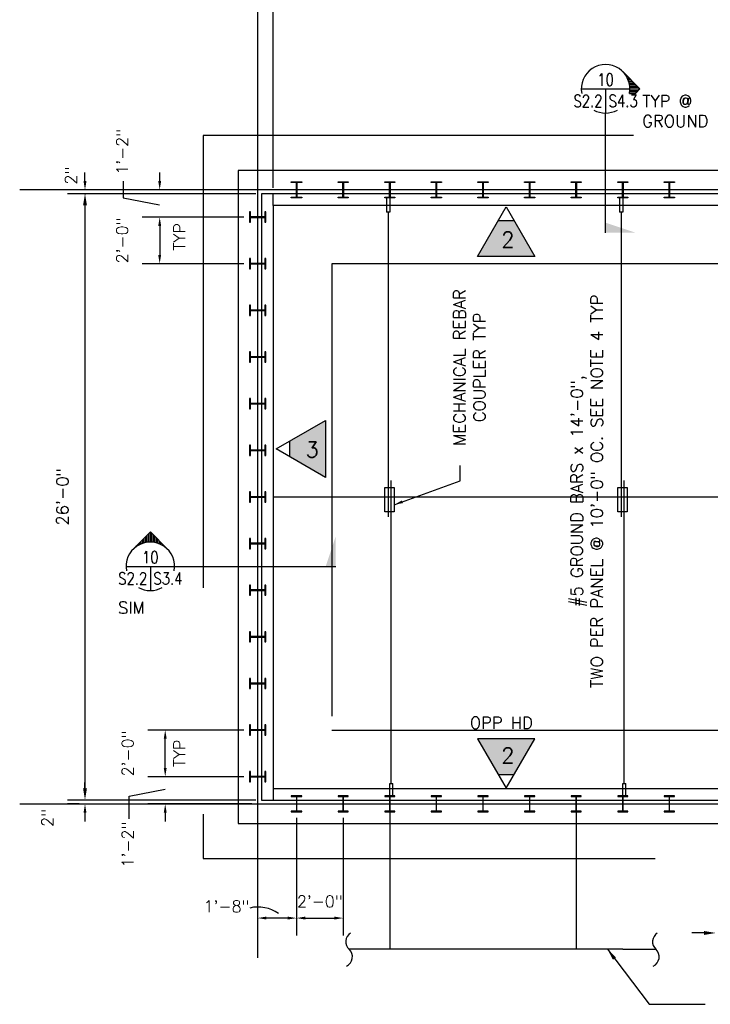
# Model space of a CAD drawing. Header units: feet. Extents: x 806 to 2253, y 337 to 8639.
# Tile 5 of 10: x 873 to 1229, y 7708 to 8214. Entities that reach past the tile are written whole.
import ezdxf
from ezdxf.enums import TextEntityAlignment as Align

# ---------------------------------------------------------------- set-up
doc = ezdxf.new("R2010")
doc.units = ezdxf.units.FT
doc.header["$LTSCALE"] = 48
doc.header["$MEASUREMENT"] = 0
doc.linetypes.add('CENTER', pattern=[2, 1.25, -0.25, 0.25, -0.25])
doc.linetypes.add('DASHED', pattern=[7.275, 4.85, -2.425])
doc.layers.get('0').update_dxf_attribs({"linetype": 'CONTINUOUS'})
doc.layers.get('DEFPOINTS').update_dxf_attribs({"linetype": 'CONTINUOUS'})
for name, color, linetype in [('S-ANNO-DIMS', 4, 'CONTINUOUS'), ('S-ANNO-IDEN', 2, 'CONTINUOUS'), ('S-ANNO-TEXT-LW15', 2, 'CONTINUOUS'), ('S-FLOR-COL', 1, 'CONTINUOUS'), ('S-FLOR-LW20', 1, 'CONTINUOUS'), ('S-FNDN', 4, 'DASHED'), ('S-GRID', 8, 'CENTER'), ('S-SLAB-EDGE', 2, 'CONTINUOUS')]:
    doc.layers.add(name, color=color, linetype=linetype)
doc.styles.add('ROMANS', font='Romans')
doc.styles.get("Standard").update_dxf_attribs({"font": 'Romans'})
doc.styles.add('TIGHT', font='SIMPLEX', dxfattribs={"width": 0.85})
doc.dimstyles.new('1TO48', dxfattribs={"dimscale": 48, "dimtxt": 0.125, "dimasz": 0.09375, "dimexe": 0.1875, "dimexo": 0.0625, "dimgap": 0.09375, "dimtad": 1, "dimdec": 4, "dimzin": 3, "dimdsep": 46, "dimlunit": 4, "dimtxsty": 'Standard', "dimcen": 0.09375, "dimclrt": 256, "dimadec": 0, "dimazin": 0, "dimtfac": 1, "dimtdec": 4, "dimtofl": 0, "dimtmove": 2, "dimatfit": 3, "dimfxl": 0, "dimfrac": 2, "dimtolj": 1, "dimtzin": 0, "dimarcsym": 0})

# ---------------------------------------------------------------- blocks, each defined once
blk = doc.blocks.new('*D8')
at = {"layer": 'DEFPOINTS', "color": 0, "linetype": 'Continuous'}
for p in [(995.67, 7806.56), (1015.67, 7806.56), (995.67, 7751.95)]:
    blk.add_point(p, dxfattribs=at)
at = {"layer": 'S-ANNO-DIMS', "color": 0, "linetype": 'Continuous', "lineweight": -2}
for p, q in [((995.67, 7803.56), (995.67, 7742.95)), ((1015.67, 7803.56), (1015.67, 7742.95)), ((1011.17, 7751.95), (1000.17, 7751.95))]:
    blk.add_line(p, q, dxfattribs=at)
at = {"layer": 'S-ANNO-DIMS', "color": 0, "linetype": 'Continuous'}
for points in [[(1000.17, 7752.7), (1000.17, 7751.2), (995.67, 7751.95)], [(1011.17, 7752.7), (1011.17, 7751.2), (1015.67, 7751.95)]]:
    blk.add_solid(points, dxfattribs=at)
at = {"layer": 'S-ANNO-DIMS', "linetype": 'Continuous', "insert": (979.68, 7757.93), "char_height": 6, "attachment_point": 5}
blk.add_mtext('\\A1;1\'-8"', dxfattribs=at)
blk = doc.blocks.new('*D9')
at = {"layer": 'DEFPOINTS', "color": 0, "linetype": 'Continuous'}
for p in [(1003.67, 8589.09), (995.67, 8578.07), (1003.67, 8124.7)]:
    blk.add_point(p, dxfattribs=at)
at = {"layer": 'S-ANNO-DIMS', "color": 0, "linetype": 'Continuous', "lineweight": -2}
for p, q in [((995.67, 8581.07), (995.67, 8598.09)), ((1003.67, 8127.7), (1003.67, 8598.09)), ((991.17, 8589.09), (986.67, 8589.09)), ((1008.17, 8589.09), (1012.67, 8589.09))]:
    blk.add_line(p, q, dxfattribs=at)
at = {"layer": 'S-ANNO-DIMS', "color": 0, "linetype": 'Continuous'}
for points in [[(991.17, 8589.84), (991.17, 8588.34), (995.67, 8589.09)], [(1008.17, 8589.84), (1008.17, 8588.34), (1003.67, 8589.09)]]:
    blk.add_solid(points, dxfattribs=at)
at = {"layer": 'S-ANNO-DIMS', "linetype": 'Continuous', "insert": (984.01, 8595.68), "char_height": 6, "attachment_point": 5}
blk.add_mtext('\\A1;8"', dxfattribs=at)
blk = doc.blocks.new('*D10')
at = {"layer": 'DEFPOINTS', "color": 0, "linetype": 'Continuous'}
for p in [(1243.67, 8589.09), (1003.67, 8124.7), (1243.67, 8124.7)]:
    blk.add_point(p, dxfattribs=at)
at = {"layer": 'S-ANNO-DIMS', "color": 0, "linetype": 'Continuous', "lineweight": -2}
for p, q in [((1243.67, 8127.7), (1243.67, 8598.09)), ((1008.17, 8589.09), (1239.17, 8589.09))]:
    blk.add_line(p, q, dxfattribs=at)
at = {"layer": 'S-ANNO-DIMS', "color": 0, "linetype": 'Continuous'}
for points in [[(1008.17, 8589.84), (1008.17, 8588.34), (1003.67, 8589.09)], [(1239.17, 8589.84), (1239.17, 8588.34), (1243.67, 8589.09)]]:
    blk.add_solid(points, dxfattribs=at)
at = {"layer": 'S-ANNO-DIMS', "linetype": 'Continuous', "insert": (1123.67, 8597.16), "char_height": 6, "attachment_point": 5}
blk.add_mtext('\\A1;20\'-0"', dxfattribs=at)
blk = doc.blocks.new('*D25')
at = {"layer": 'DEFPOINTS', "color": 0, "linetype": 'Continuous'}
for p in [(1015.67, 7806.56), (1039.73, 7806.56), (1039.73, 7751.95)]:
    blk.add_point(p, dxfattribs=at)
at = {"layer": 'S-ANNO-DIMS', "color": 0, "linetype": 'Continuous', "lineweight": -2}
for p, q in [((1015.67, 7803.56), (1015.67, 7742.95)), ((1039.73, 7803.56), (1039.73, 7742.95)), ((1020.17, 7751.95), (1035.23, 7751.95))]:
    blk.add_line(p, q, dxfattribs=at)
at = {"layer": 'S-ANNO-DIMS', "color": 0, "linetype": 'Continuous'}
for points in [[(1020.17, 7752.7), (1020.17, 7751.2), (1015.67, 7751.95)], [(1035.23, 7752.7), (1035.23, 7751.2), (1039.73, 7751.95)]]:
    blk.add_solid(points, dxfattribs=at)
at = {"layer": 'S-ANNO-DIMS', "linetype": 'Continuous', "insert": (1027.7, 7760.51), "char_height": 6, "attachment_point": 5}
blk.add_mtext('\\A1;2\'-0"', dxfattribs=at)
blk = doc.blocks.new('*D26')
at = {"layer": 'DEFPOINTS', "color": 0, "linetype": 'Continuous'}
for p in [(906.76, 7812.7), (906.76, 7810.7), (906.76, 7810.7)]:
    blk.add_point(p, dxfattribs=at)
at = {"layer": 'S-ANNO-DIMS', "color": 0, "linetype": 'Continuous', "lineweight": -2}
for p, q in [((906.76, 7817.2), (906.76, 7821.7)), ((903.76, 7812.7), (897.76, 7812.7)), ((903.76, 7810.7), (897.76, 7810.7)), ((906.76, 7806.2), (906.76, 7801.7))]:
    blk.add_line(p, q, dxfattribs=at)
at = {"layer": 'S-ANNO-DIMS', "color": 0, "linetype": 'Continuous'}
for points in [[(906.01, 7817.2), (907.51, 7817.2), (906.76, 7812.7)], [(906.01, 7806.2), (907.51, 7806.2), (906.76, 7810.7)]]:
    blk.add_solid(points, dxfattribs=at)
at = {"layer": 'S-ANNO-DIMS', "linetype": 'Continuous', "insert": (887.44, 7803.5), "char_height": 6, "attachment_point": 5, "rotation": 90}
blk.add_mtext('\\A1;2"', dxfattribs=at)
blk = doc.blocks.new('*D27')
at = {"layer": 'DEFPOINTS', "color": 0, "linetype": 'Continuous'}
for p in [(948.07, 7824.7), (991.53, 7824.7), (995.67, 7810.7)]:
    blk.add_point(p, dxfattribs=at)
at = {"layer": 'S-ANNO-DIMS', "color": 0, "linetype": 'Continuous', "lineweight": -2}
for p, q in [((948.07, 7829.2), (948.07, 7833.7)), ((988.53, 7824.7), (939.07, 7824.7)), ((992.67, 7810.7), (939.07, 7810.7)), ((948.07, 7806.2), (948.07, 7801.7))]:
    blk.add_line(p, q, dxfattribs=at)
at = {"layer": 'S-ANNO-DIMS', "color": 0, "linetype": 'Continuous'}
for points in [[(947.32, 7829.2), (948.82, 7829.2), (948.07, 7824.7)], [(947.32, 7806.2), (948.82, 7806.2), (948.07, 7810.7)]]:
    blk.add_solid(points, dxfattribs=at)
at = {"layer": 'S-ANNO-DIMS', "linetype": 'Continuous', "insert": (928.75, 7789.78), "char_height": 6, "attachment_point": 5, "rotation": 90}
blk.add_mtext('\\A1;1\'-2"', dxfattribs=at)
blk = doc.blocks.new('*D28')
at = {"layer": 'DEFPOINTS', "color": 0, "linetype": 'Continuous'}
for p in [(948.07, 7848.7), (991.53, 7848.7), (991.53, 7824.7)]:
    blk.add_point(p, dxfattribs=at)
at = {"layer": 'S-ANNO-DIMS', "color": 0, "linetype": 'Continuous', "lineweight": -2}
for p, q in [((988.53, 7848.7), (939.07, 7848.7)), ((948.07, 7829.2), (948.07, 7844.2))]:
    blk.add_line(p, q, dxfattribs=at)
at = {"layer": 'S-ANNO-DIMS', "color": 0, "linetype": 'Continuous'}
for points in [[(947.32, 7844.2), (948.82, 7844.2), (948.07, 7848.7)], [(947.32, 7829.2), (948.82, 7829.2), (948.07, 7824.7)]]:
    blk.add_solid(points, dxfattribs=at)
at = {"layer": 'S-ANNO-DIMS', "linetype": 'Continuous', "insert": (928.75, 7836.7), "char_height": 6, "attachment_point": 5, "rotation": 90}
blk.add_mtext('\\A1;2\'-0"', dxfattribs=at)
blk = doc.blocks.new('*D29')
at = {"layer": 'DEFPOINTS', "color": 0, "linetype": 'Continuous'}
for p in [(906.76, 8126.7), (906.76, 8124.7), (997.67, 8124.7)]:
    blk.add_point(p, dxfattribs=at)
at = {"layer": 'S-ANNO-DIMS', "color": 0, "linetype": 'Continuous', "lineweight": -2}
for p, q in [((906.76, 8131.2), (906.76, 8135.7)), ((903.76, 8126.7), (897.76, 8126.7)), ((994.67, 8124.7), (897.76, 8124.7)), ((906.76, 8120.2), (906.76, 8115.7))]:
    blk.add_line(p, q, dxfattribs=at)
at = {"layer": 'S-ANNO-DIMS', "color": 0, "linetype": 'Continuous'}
for points in [[(906.01, 8131.2), (907.51, 8131.2), (906.76, 8126.7)], [(906.01, 8120.2), (907.51, 8120.2), (906.76, 8124.7)]]:
    blk.add_solid(points, dxfattribs=at)
at = {"layer": 'S-ANNO-DIMS', "linetype": 'Continuous', "insert": (899.48, 8134.08), "char_height": 6, "attachment_point": 5, "rotation": 90}
blk.add_mtext('\\A1;2"', dxfattribs=at)
blk = doc.blocks.new('*D30')
at = {"layer": 'DEFPOINTS', "color": 0, "linetype": 'Continuous'}
for p in [(995.67, 8126.7), (945.22, 8112.7), (991.53, 8112.7)]:
    blk.add_point(p, dxfattribs=at)
at = {"layer": 'S-ANNO-DIMS', "color": 0, "linetype": 'Continuous', "lineweight": -2}
for p, q in [((945.22, 8131.2), (945.22, 8135.7)), ((992.67, 8126.7), (936.22, 8126.7)), ((988.53, 8112.7), (936.22, 8112.7)), ((945.22, 8108.2), (945.22, 8103.7))]:
    blk.add_line(p, q, dxfattribs=at)
at = {"layer": 'S-ANNO-DIMS', "color": 0, "linetype": 'Continuous'}
for points in [[(944.47, 8131.2), (945.97, 8131.2), (945.22, 8126.7)], [(944.47, 8108.2), (945.97, 8108.2), (945.22, 8112.7)]]:
    blk.add_solid(points, dxfattribs=at)
at = {"layer": 'S-ANNO-DIMS', "linetype": 'Continuous', "insert": (925.9, 8146.29), "char_height": 6, "attachment_point": 5, "rotation": 90}
blk.add_mtext('\\A1;1\'-2"', dxfattribs=at)
blk = doc.blocks.new('*D31')
at = {"layer": 'DEFPOINTS', "color": 0, "linetype": 'Continuous'}
for p in [(991.53, 8112.7), (945.22, 8088.7), (991.53, 8088.7)]:
    blk.add_point(p, dxfattribs=at)
at = {"layer": 'S-ANNO-DIMS', "color": 0, "linetype": 'Continuous', "lineweight": -2}
for p, q in [((945.22, 8108.2), (945.22, 8093.2)), ((988.53, 8088.7), (936.22, 8088.7))]:
    blk.add_line(p, q, dxfattribs=at)
at = {"layer": 'S-ANNO-DIMS', "color": 0, "linetype": 'Continuous'}
for points in [[(944.47, 8108.2), (945.97, 8108.2), (945.22, 8112.7)], [(944.47, 8093.2), (945.97, 8093.2), (945.22, 8088.7)]]:
    blk.add_solid(points, dxfattribs=at)
at = {"layer": 'S-ANNO-DIMS', "linetype": 'Continuous', "insert": (925.9, 8100.7), "char_height": 6, "attachment_point": 5, "rotation": 90}
blk.add_mtext('\\A1;2\'-0"', dxfattribs=at)
blk = doc.blocks.new('DETTAG')
at = {"linetype": 'Continuous'}
blk.add_line((-0.25, 0), (0.25, 0), dxfattribs=at)
blk.add_line((0, 0), (0, -0.25))
for start, end in [(349.193077, 190.806923), (241.044976, 298.955024)]:
    blk.add_arc((0, 0), 0.25, start, end)
at = {"style": 'TIGHT', "width": 0.8}
blk.add_attdef('NO', text='', height=0.125, dxfattribs=at).set_placement((0, 0.03125), align=Align.CENTER)
blk.add_attdef('FROM', text='', height=0.125, dxfattribs=at).set_placement((-0.03125, -0.1875), align=Align.RIGHT)
blk.add_attdef('TO', (0.03125, -0.1875), '', height=0.125, dxfattribs=at)
blk = doc.blocks.new('ARROWUW')
for q in [(-0.177, 0.177), (0.177, 0.177)]:
    blk.add_line((0, 0.354), q)
at = {"color": 0, "linetype": 'Continuous'}
for p, q in [((-0.047, 0.246), (-0.047, 0.307)), ((-0.031, 0.248), (-0.031, 0.322)), ((-0.016, 0.25), (-0.016, 0.338)), ((0, 0.25), (0, 0.354)), ((0.016, 0.25), (0.016, 0.338)), ((0.031, 0.248), (0.031, 0.322)), ((0.047, 0.246), (0.047, 0.307)), ((-0.141, 0.207), (-0.141, 0.213)), ((-0.125, 0.217), (-0.125, 0.229)), ((-0.109, 0.225), (-0.109, 0.244)), ((-0.094, 0.232), (-0.094, 0.26)), ((-0.078, 0.237), (-0.078, 0.275)), ((-0.063, 0.242), (-0.063, 0.291)), ((0.062, 0.242), (0.062, 0.291)), ((0.078, 0.237), (0.078, 0.275)), ((0.094, 0.232), (0.094, 0.26)), ((0.109, 0.225), (0.109, 0.244)), ((0.125, 0.217), (0.125, 0.229)), ((0.141, 0.207), (0.141, 0.213)), ((-0.172, 0.182), (-0.172, 0.182)), ((-0.156, 0.195), (-0.156, 0.197)), ((0.156, 0.195), (0.156, 0.197)), ((0.172, 0.182), (0.172, 0.182))]:
    blk.add_line(p, q, dxfattribs=at)
blk = doc.blocks.new('POINT')
blk.add_solid([(0.312, 0), (0, 0.104), (0, 0)])
blk = doc.blocks.new('ARROWRW')
for q in [(0.177, 0.177), (0.307, -0.047)]:
    blk.add_line((0.354, 0), q)
at = {"color": 0, "linetype": 'Continuous'}
for p, q in [((0.182, 0.172), (0.182, 0.172)), ((0.195, 0.156), (0.197, 0.156)), ((0.207, 0.141), (0.213, 0.141)), ((0.217, 0.125), (0.229, 0.125)), ((0.225, 0.109), (0.244, 0.109)), ((0.232, 0.094), (0.26, 0.094)), ((0.237, 0.078), (0.275, 0.078)), ((0.242, 0.062), (0.291, 0.062)), ((0.246, 0.047), (0.307, 0.047)), ((0.248, 0.031), (0.322, 0.031)), ((0.25, 0.016), (0.338, 0.016)), ((0.25, 0), (0.354, 0)), ((0.248, -0.031), (0.322, -0.031)), ((0.25, -0.016), (0.338, -0.016))]:
    blk.add_line(p, q, dxfattribs=at)
at = {"linetype": 'Continuous'}
blk.add_line((0.246, -0.047), (0.307, -0.047), dxfattribs=at)

msp = doc.modelspace()

# ---------------------------------------------------------------- hatches: boundary and pattern name
at = {"layer": 'S-ANNO-IDEN'}
for points in [[(1127.72716, 8110.87226), (1119.55407, 8110.87226), (1108.93289, 8092.47583), (1138.34834, 8092.47583)], [(1012.30224, 7997.44846), (1012.30224, 7989.27537), (1030.69866, 7978.65418), (1030.69866, 8008.06964)], [(1138.34834, 7844.2326), (1108.93289, 7844.2326), (1119.55407, 7825.83617), (1127.72716, 7825.83617)]]:
    msp.add_hatch(color=256, dxfattribs=at).paths.add_polyline_path(points)

# ---------------------------------------------------------------- linework, layer by layer
at = {"layer": 'DEFPOINTS', "linetype": 'Continuous'}
for p, q in [((1183.72854, 7814.83667), (1183.72854, 7821.26223)), ((1183.72854, 7821.26223), (1185.36354, 7821.26223)), ((1183.72854, 7814.83667), (1183.72854, 7821.26223)), ((1183.72854, 7821.26223), (1185.36354, 7821.26223)), ((1185.36354, 7814.83667), (1185.36354, 7821.26223)), ((1185.36354, 7814.83667), (1185.36354, 7821.26223))]:
    msp.add_line(p, q, dxfattribs=at)
at = {"layer": 'S-ANNO-DIMS', "linetype": 'Continuous'}
for p, q in [((926.35436, 8131.18634), (926.35436, 8122.66183)), ((994.66604, 8124.70455), (897.76284, 8124.70455)), ((906.76284, 7818.69667), (906.76284, 8118.70455)), ((926.35436, 8122.66183), (945.1357, 8119.00847)), ((929.49179, 7814.6475), (948.10431, 7818.28509)), ((929.49179, 7803.08792), (929.49179, 7814.6475)), ((994.66604, 7812.69667), (897.76284, 7812.69667)), ((1225.45196, 7744.27757), (1219.30039, 7744.27757))]:
    msp.add_line(p, q, dxfattribs=at)
msp.add_arc((995.81849, 7739.5089), 18.12608, 54.2745169, 103.506802, dxfattribs=at)
msp.add_point((906.76284, 8124.70455), dxfattribs=at)
for points in [[(905.76284, 8118.70455), (907.76284, 8118.70455), (906.76284, 8124.70455)], [(905.76284, 7818.69667), (907.76284, 7818.69667), (906.76284, 7812.69667)], [(1225.45196, 7745.30283), (1225.45196, 7743.25231), (1231.60354, 7744.27757)]]:
    msp.add_solid(points, dxfattribs=at)
at = {"layer": 'S-ANNO-IDEN'}
for p, q in [((1119.55407, 8110.87226), (1127.72716, 8110.87226)), ((1012.30224, 7989.27537), (1012.30224, 7997.44846)), ((1119.55407, 7825.83617), (1127.72716, 7825.83617))]:
    msp.add_line(p, q, dxfattribs=at)
for points in [[(1174.85525, 8104.64459), (1174.85525, 8166.23129)], [(952.90714, 7932.96176), (1035.92709, 7932.96176)]]:
    msp.add_lwpolyline(points, dxfattribs=at)
for points in [[(1138.34834, 8092.47583), (1108.93289, 8092.47583), (1123.64062, 8117.95036)], [(1030.69866, 8008.06964), (1030.69866, 7978.65418), (1005.22413, 7993.36191)], [(1138.34834, 7844.2326), (1108.93289, 7844.2326), (1123.64062, 7818.75807)]]:
    msp.add_lwpolyline(points, close=True, dxfattribs=at)
at = {"layer": 'S-FLOR-COL'}
for p, q in [((1062.09354, 8122.5537), (1062.09354, 8115.25701)), ((1063.72854, 8122.5537), (1063.72854, 8115.25701)), ((1182.09354, 8122.5537), (1182.09354, 8115.25701)), ((1183.72854, 8122.5537), (1183.72854, 8115.25701)), ((1063.72854, 8115.25701), (1062.09354, 8115.25701)), ((1062.87517, 8115.25701), (1062.87517, 7958.52942)), ((1183.72854, 8115.25701), (1182.09354, 8115.25701)), ((1182.87517, 8115.25701), (1182.87517, 7958.52942)), ((1064.48603, 7821.26223), (1064.48603, 7977.223)), ((1184.48603, 7821.26223), (1184.48603, 7977.223)), ((1063.72854, 7821.26223), (1065.36354, 7821.26223)), ((1063.72854, 7814.83667), (1063.72854, 7821.26223)), ((1063.72854, 7821.26223), (1065.36354, 7821.26223)), ((1063.72854, 7814.83667), (1063.72854, 7821.26223)), ((1063.72854, 7821.26223), (1065.36354, 7821.26223)), ((1063.72854, 7814.83667), (1063.72854, 7821.26223)), ((1065.36354, 7814.83667), (1065.36354, 7821.26223)), ((1065.36354, 7814.83667), (1065.36354, 7821.26223)), ((1065.36354, 7814.83667), (1065.36354, 7821.26223)), ((1183.72854, 7814.83667), (1183.72854, 7821.26223)), ((1183.72854, 7821.26223), (1185.36354, 7821.26223)), ((1185.36354, 7814.83667), (1185.36354, 7821.26223)), ((1063.72854, 7806.55667), (1063.72854, 7735.90112)), ((1159.72854, 7806.55667), (1159.72854, 7735.90112)), ((1183.72854, 7735.90112), (1042.81788, 7735.90112)), ((1183.72854, 7735.90112), (1200.77617, 7735.90112))]:
    msp.add_line(p, q, dxfattribs=at)
at = {"layer": 'S-FLOR-COL', "linetype": 'Continuous'}
for p, q in [((1061.19676, 7961.02466), (1061.19676, 7973.6064)), ((1061.19676, 7973.6064), (1066.02535, 7973.6064)), ((1066.02535, 7973.6064), (1066.02535, 7961.02466)), ((1181.19676, 7973.6064), (1186.02535, 7973.6064)), ((1181.19676, 7961.02466), (1181.19676, 7973.6064)), ((1186.02535, 7973.6064), (1186.02535, 7961.02466)), ((1066.02535, 7961.02466), (1061.19676, 7961.02466)), ((1186.02535, 7961.02466), (1181.19676, 7961.02466))]:
    msp.add_line(p, q, dxfattribs=at)
at = {"layer": 'S-FLOR-COL'}
for points in [[(1018.36354, 8130.4337), (1016.21354, 8130.4337, 0.414213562), (1015.85354, 8130.0737), (1015.85354, 8123.3137, 0.414213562), (1016.21354, 8122.9537), (1018.36354, 8122.9537), (1018.36354, 8122.5537), (1012.96854, 8122.5537), (1012.96854, 8122.9537), (1015.24354, 8122.9537, 0.414213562), (1015.60354, 8123.3137), (1015.60354, 8130.0737, 0.414213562), (1015.24354, 8130.4337), (1012.96854, 8130.4337), (1012.96854, 8130.8337), (1018.36354, 8130.8337)], [(1042.36354, 8130.4337), (1040.21354, 8130.4337, 0.414213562), (1039.85354, 8130.0737), (1039.85354, 8123.3137, 0.414213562), (1040.21354, 8122.9537), (1042.36354, 8122.9537), (1042.36354, 8122.5537), (1037.09354, 8122.5537), (1037.09354, 8122.9537), (1039.24354, 8122.9537, 0.414213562), (1039.60354, 8123.3137), (1039.60354, 8130.0737, 0.414213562), (1039.24354, 8130.4337), (1037.09354, 8130.4337), (1037.09354, 8130.8337), (1042.36354, 8130.8337)], [(1066.36354, 8130.4337), (1064.21354, 8130.4337, 0.414213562), (1063.85354, 8130.0737), (1063.85354, 8123.3137, 0.414213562), (1064.21354, 8122.9537), (1066.36354, 8122.9537), (1066.36354, 8122.5537), (1061.09354, 8122.5537), (1061.09354, 8122.9537), (1063.24354, 8122.9537, 0.414213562), (1063.60354, 8123.3137), (1063.60354, 8130.0737, 0.414213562), (1063.24354, 8130.4337), (1061.09354, 8130.4337), (1061.09354, 8130.8337), (1066.36354, 8130.8337)], [(1090.36354, 8130.4337), (1088.21354, 8130.4337, 0.414213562), (1087.85354, 8130.0737), (1087.85354, 8123.3137, 0.414213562), (1088.21354, 8122.9537), (1090.36354, 8122.9537), (1090.36354, 8122.5537), (1085.09354, 8122.5537), (1085.09354, 8122.9537), (1087.24354, 8122.9537, 0.414213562), (1087.60354, 8123.3137), (1087.60354, 8130.0737, 0.414213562), (1087.24354, 8130.4337), (1085.09354, 8130.4337), (1085.09354, 8130.8337), (1090.36354, 8130.8337)], [(1114.36354, 8130.4337), (1112.21354, 8130.4337, 0.414213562), (1111.85354, 8130.0737), (1111.85354, 8123.3137, 0.414213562), (1112.21354, 8122.9537), (1114.36354, 8122.9537), (1114.36354, 8122.5537), (1109.09354, 8122.5537), (1109.09354, 8122.9537), (1111.24354, 8122.9537, 0.414213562), (1111.60354, 8123.3137), (1111.60354, 8130.0737, 0.414213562), (1111.24354, 8130.4337), (1109.09354, 8130.4337), (1109.09354, 8130.8337), (1114.36354, 8130.8337)], [(1138.36354, 8130.4337), (1136.21354, 8130.4337, 0.414213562), (1135.85354, 8130.0737), (1135.85354, 8123.3137, 0.414213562), (1136.21354, 8122.9537), (1138.36354, 8122.9537), (1138.36354, 8122.5537), (1133.09354, 8122.5537), (1133.09354, 8122.9537), (1135.24354, 8122.9537, 0.414213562), (1135.60354, 8123.3137), (1135.60354, 8130.0737, 0.414213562), (1135.24354, 8130.4337), (1133.09354, 8130.4337), (1133.09354, 8130.8337), (1138.36354, 8130.8337)], [(1162.36354, 8130.4337), (1160.21354, 8130.4337, 0.414213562), (1159.85354, 8130.0737), (1159.85354, 8123.3137, 0.414213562), (1160.21354, 8122.9537), (1162.36354, 8122.9537), (1162.36354, 8122.5537), (1157.09354, 8122.5537), (1157.09354, 8122.9537), (1159.24354, 8122.9537, 0.414213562), (1159.60354, 8123.3137), (1159.60354, 8130.0737, 0.414213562), (1159.24354, 8130.4337), (1157.09354, 8130.4337), (1157.09354, 8130.8337), (1162.36354, 8130.8337)], [(1186.36354, 8130.4337), (1184.21354, 8130.4337, 0.414213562), (1183.85354, 8130.0737), (1183.85354, 8123.3137, 0.414213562), (1184.21354, 8122.9537), (1186.36354, 8122.9537), (1186.36354, 8122.5537), (1181.09354, 8122.5537), (1181.09354, 8122.9537), (1183.24354, 8122.9537, 0.414213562), (1183.60354, 8123.3137), (1183.60354, 8130.0737, 0.414213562), (1183.24354, 8130.4337), (1181.09354, 8130.4337), (1181.09354, 8130.8337), (1186.36354, 8130.8337)], [(1210.36354, 8130.4337), (1208.21354, 8130.4337, 0.414213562), (1207.85354, 8130.0737), (1207.85354, 8123.3137, 0.414213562), (1208.21354, 8122.9537), (1210.36354, 8122.9537), (1210.36354, 8122.5537), (1205.09354, 8122.5537), (1205.09354, 8122.9537), (1207.24354, 8122.9537, 0.414213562), (1207.60354, 8123.3137), (1207.60354, 8130.0737, 0.414213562), (1207.24354, 8130.4337), (1205.09354, 8130.4337), (1205.09354, 8130.8337), (1210.36354, 8130.8337)], [(999.40604, 8115.33167), (999.40604, 8113.18167, -0.414213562), (999.04604, 8112.82167), (992.28604, 8112.82167, -0.414213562), (991.92604, 8113.18167), (991.92604, 8115.33167), (991.52604, 8115.33167), (991.52604, 8110.06167), (991.92604, 8110.06167), (991.92604, 8112.21167, -0.414213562), (992.28604, 8112.57167), (999.04604, 8112.57167, -0.414213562), (999.40604, 8112.21167), (999.40604, 8110.06167), (999.80604, 8110.06167), (999.80604, 8115.33167)], [(999.40604, 8091.33167), (999.40604, 8089.18167, -0.414213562), (999.04604, 8088.82167), (992.28604, 8088.82167, -0.414213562), (991.92604, 8089.18167), (991.92604, 8091.33167), (991.52604, 8091.33167), (991.52604, 8086.06167), (991.92604, 8086.06167), (991.92604, 8088.21167, -0.414213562), (992.28604, 8088.57167), (999.04604, 8088.57167, -0.414213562), (999.40604, 8088.21167), (999.40604, 8086.06167), (999.80604, 8086.06167), (999.80604, 8091.33167)], [(999.40604, 8067.33167), (999.40604, 8065.18167, -0.414213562), (999.04604, 8064.82167), (992.28604, 8064.82167, -0.414213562), (991.92604, 8065.18167), (991.92604, 8067.33167), (991.52604, 8067.33167), (991.52604, 8062.06167), (991.92604, 8062.06167), (991.92604, 8064.21167, -0.414213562), (992.28604, 8064.57167), (999.04604, 8064.57167, -0.414213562), (999.40604, 8064.21167), (999.40604, 8062.06167), (999.80604, 8062.06167), (999.80604, 8067.33167)], [(999.40604, 8043.33167), (999.40604, 8041.18167, -0.414213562), (999.04604, 8040.82167), (992.28604, 8040.82167, -0.414213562), (991.92604, 8041.18167), (991.92604, 8043.33167), (991.52604, 8043.33167), (991.52604, 8038.06167), (991.92604, 8038.06167), (991.92604, 8040.21167, -0.414213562), (992.28604, 8040.57167), (999.04604, 8040.57167, -0.414213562), (999.40604, 8040.21167), (999.40604, 8038.06167), (999.80604, 8038.06167), (999.80604, 8043.33167)], [(999.40604, 8019.33167), (999.40604, 8017.18167, -0.414213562), (999.04604, 8016.82167), (992.28604, 8016.82167, -0.414213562), (991.92604, 8017.18167), (991.92604, 8019.33167), (991.52604, 8019.33167), (991.52604, 8014.06167), (991.92604, 8014.06167), (991.92604, 8016.21167, -0.414213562), (992.28604, 8016.57167), (999.04604, 8016.57167, -0.414213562), (999.40604, 8016.21167), (999.40604, 8014.06167), (999.80604, 8014.06167), (999.80604, 8019.33167)], [(999.40604, 7995.33167), (999.40604, 7993.18167, -0.414213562), (999.04604, 7992.82167), (992.28604, 7992.82167, -0.414213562), (991.92604, 7993.18167), (991.92604, 7995.33167), (991.52604, 7995.33167), (991.52604, 7990.06167), (991.92604, 7990.06167), (991.92604, 7992.21167, -0.414213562), (992.28604, 7992.57167), (999.04604, 7992.57167, -0.414213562), (999.40604, 7992.21167), (999.40604, 7990.06167), (999.80604, 7990.06167), (999.80604, 7995.33167)], [(999.40604, 7971.33167), (999.40604, 7969.18167, -0.414213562), (999.04604, 7968.82167), (992.28604, 7968.82167, -0.414213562), (991.92604, 7969.18167), (991.92604, 7971.33167), (991.52604, 7971.33167), (991.52604, 7966.06167), (991.92604, 7966.06167), (991.92604, 7968.21167, -0.414213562), (992.28604, 7968.57167), (999.04604, 7968.57167, -0.414213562), (999.40604, 7968.21167), (999.40604, 7966.06167), (999.80604, 7966.06167), (999.80604, 7971.33167)], [(999.40604, 7947.33167), (999.40604, 7945.18167, -0.414213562), (999.04604, 7944.82167), (992.28604, 7944.82167, -0.414213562), (991.92604, 7945.18167), (991.92604, 7947.33167), (991.52604, 7947.33167), (991.52604, 7942.06167), (991.92604, 7942.06167), (991.92604, 7944.21167, -0.414213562), (992.28604, 7944.57167), (999.04604, 7944.57167, -0.414213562), (999.40604, 7944.21167), (999.40604, 7942.06167), (999.80604, 7942.06167), (999.80604, 7947.33167)], [(999.40604, 7923.33167), (999.40604, 7921.18167, -0.414213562), (999.04604, 7920.82167), (992.28604, 7920.82167, -0.414213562), (991.92604, 7921.18167), (991.92604, 7923.33167), (991.52604, 7923.33167), (991.52604, 7918.06167), (991.92604, 7918.06167), (991.92604, 7920.21167, -0.414213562), (992.28604, 7920.57167), (999.04604, 7920.57167, -0.414213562), (999.40604, 7920.21167), (999.40604, 7918.06167), (999.80604, 7918.06167), (999.80604, 7923.33167)], [(999.40604, 7899.33167), (999.40604, 7897.18167, -0.414213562), (999.04604, 7896.82167), (992.28604, 7896.82167, -0.414213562), (991.92604, 7897.18167), (991.92604, 7899.33167), (991.52604, 7899.33167), (991.52604, 7894.06167), (991.92604, 7894.06167), (991.92604, 7896.21167, -0.414213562), (992.28604, 7896.57167), (999.04604, 7896.57167, -0.414213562), (999.40604, 7896.21167), (999.40604, 7894.06167), (999.80604, 7894.06167), (999.80604, 7899.33167)], [(999.40604, 7875.33167), (999.40604, 7873.18167, -0.414213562), (999.04604, 7872.82167), (992.28604, 7872.82167, -0.414213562), (991.92604, 7873.18167), (991.92604, 7875.33167), (991.52604, 7875.33167), (991.52604, 7870.06167), (991.92604, 7870.06167), (991.92604, 7872.21167, -0.414213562), (992.28604, 7872.57167), (999.04604, 7872.57167, -0.414213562), (999.40604, 7872.21167), (999.40604, 7870.06167), (999.80604, 7870.06167), (999.80604, 7875.33167)], [(999.40604, 7851.33167), (999.40604, 7849.18167, -0.414213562), (999.04604, 7848.82167), (992.28604, 7848.82167, -0.414213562), (991.92604, 7849.18167), (991.92604, 7851.33167), (991.52604, 7851.33167), (991.52604, 7846.06167), (991.92604, 7846.06167), (991.92604, 7848.21167, -0.414213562), (992.28604, 7848.57167), (999.04604, 7848.57167, -0.414213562), (999.40604, 7848.21167), (999.40604, 7846.06167), (999.80604, 7846.06167), (999.80604, 7851.33167)], [(999.40604, 7827.33167), (999.40604, 7825.18167, -0.414213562), (999.04604, 7824.82167), (992.28604, 7824.82167, -0.414213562), (991.92604, 7825.18167), (991.92604, 7827.33167), (991.52604, 7827.33167), (991.52604, 7822.06167), (991.92604, 7822.06167), (991.92604, 7824.21167, -0.414213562), (992.28604, 7824.57167), (999.04604, 7824.57167, -0.414213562), (999.40604, 7824.21167), (999.40604, 7822.06167), (999.80604, 7822.06167), (999.80604, 7827.33167)], [(1018.36354, 7806.95667), (1016.21354, 7806.95667, -0.414213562), (1015.85354, 7807.31667), (1015.85354, 7814.07667, -0.414213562), (1016.21354, 7814.43667), (1018.36354, 7814.43667), (1018.36354, 7814.83667), (1012.96854, 7814.83667), (1012.96854, 7814.43667), (1015.24354, 7814.43667, -0.414213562), (1015.60354, 7814.07667), (1015.60354, 7807.31667, -0.414213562), (1015.24354, 7806.95667), (1012.96854, 7806.95667), (1012.96854, 7806.55667), (1018.36354, 7806.55667)], [(1042.36354, 7806.95667), (1040.21354, 7806.95667, -0.414213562), (1039.85354, 7807.31667), (1039.85354, 7814.07667, -0.414213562), (1040.21354, 7814.43667), (1042.36354, 7814.43667), (1042.36354, 7814.83667), (1037.09354, 7814.83667), (1037.09354, 7814.43667), (1039.24354, 7814.43667, -0.414213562), (1039.60354, 7814.07667), (1039.60354, 7807.31667, -0.414213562), (1039.24354, 7806.95667), (1037.09354, 7806.95667), (1037.09354, 7806.55667), (1042.36354, 7806.55667)], [(1066.36354, 7806.95667), (1064.21354, 7806.95667, -0.414213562), (1063.85354, 7807.31667), (1063.85354, 7814.07667, -0.414213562), (1064.21354, 7814.43667), (1066.36354, 7814.43667), (1066.36354, 7814.83667), (1061.09354, 7814.83667), (1061.09354, 7814.43667), (1063.24354, 7814.43667, -0.414213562), (1063.60354, 7814.07667), (1063.60354, 7807.31667, -0.414213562), (1063.24354, 7806.95667), (1061.09354, 7806.95667), (1061.09354, 7806.55667), (1066.36354, 7806.55667)], [(1090.36354, 7806.95667), (1088.21354, 7806.95667, -0.414213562), (1087.85354, 7807.31667), (1087.85354, 7814.07667, -0.414213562), (1088.21354, 7814.43667), (1090.36354, 7814.43667), (1090.36354, 7814.83667), (1085.09354, 7814.83667), (1085.09354, 7814.43667), (1087.24354, 7814.43667, -0.414213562), (1087.60354, 7814.07667), (1087.60354, 7807.31667, -0.414213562), (1087.24354, 7806.95667), (1085.09354, 7806.95667), (1085.09354, 7806.55667), (1090.36354, 7806.55667)], [(1114.36354, 7806.95667), (1112.21354, 7806.95667, -0.414213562), (1111.85354, 7807.31667), (1111.85354, 7814.07667, -0.414213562), (1112.21354, 7814.43667), (1114.36354, 7814.43667), (1114.36354, 7814.83667), (1109.09354, 7814.83667), (1109.09354, 7814.43667), (1111.24354, 7814.43667, -0.414213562), (1111.60354, 7814.07667), (1111.60354, 7807.31667, -0.414213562), (1111.24354, 7806.95667), (1109.09354, 7806.95667), (1109.09354, 7806.55667), (1114.36354, 7806.55667)], [(1138.36354, 7806.95667), (1136.21354, 7806.95667, -0.414213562), (1135.85354, 7807.31667), (1135.85354, 7814.07667, -0.414213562), (1136.21354, 7814.43667), (1138.36354, 7814.43667), (1138.36354, 7814.83667), (1133.09354, 7814.83667), (1133.09354, 7814.43667), (1135.24354, 7814.43667, -0.414213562), (1135.60354, 7814.07667), (1135.60354, 7807.31667, -0.414213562), (1135.24354, 7806.95667), (1133.09354, 7806.95667), (1133.09354, 7806.55667), (1138.36354, 7806.55667)], [(1162.36354, 7806.95667), (1160.21354, 7806.95667, -0.414213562), (1159.85354, 7807.31667), (1159.85354, 7814.07667, -0.414213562), (1160.21354, 7814.43667), (1162.36354, 7814.43667), (1162.36354, 7814.83667), (1157.09354, 7814.83667), (1157.09354, 7814.43667), (1159.24354, 7814.43667, -0.414213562), (1159.60354, 7814.07667), (1159.60354, 7807.31667, -0.414213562), (1159.24354, 7806.95667), (1157.09354, 7806.95667), (1157.09354, 7806.55667), (1162.36354, 7806.55667)], [(1186.36354, 7806.95667), (1184.21354, 7806.95667, -0.414213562), (1183.85354, 7807.31667), (1183.85354, 7814.07667, -0.414213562), (1184.21354, 7814.43667), (1186.36354, 7814.43667), (1186.36354, 7814.83667), (1181.09354, 7814.83667), (1181.09354, 7814.43667), (1183.24354, 7814.43667, -0.414213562), (1183.60354, 7814.07667), (1183.60354, 7807.31667, -0.414213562), (1183.24354, 7806.95667), (1181.09354, 7806.95667), (1181.09354, 7806.55667), (1186.36354, 7806.55667)], [(1210.36354, 7806.95667), (1208.21354, 7806.95667, -0.414213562), (1207.85354, 7807.31667), (1207.85354, 7814.07667, -0.414213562), (1208.21354, 7814.43667), (1210.36354, 7814.43667), (1210.36354, 7814.83667), (1205.09354, 7814.83667), (1205.09354, 7814.43667), (1207.24354, 7814.43667, -0.414213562), (1207.60354, 7814.07667), (1207.60354, 7807.31667, -0.414213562), (1207.24354, 7806.95667), (1205.09354, 7806.95667), (1205.09354, 7806.55667), (1210.36354, 7806.55667)]]:
    msp.add_lwpolyline(points, format="xyb", close=True, dxfattribs=at)
for centre, radius, start, end in [((1046.29852, 7739.78924), 5.21846, 122.2952331, 228.1651402), ((1204.25681, 7739.78924), 5.21846, 122.2952331, 228.1651402), ((1039.1794, 7732.05052), 5.2977, 295.1738813, 46.6223984), ((1197.13769, 7732.05052), 5.2977, 295.1738813, 46.6223984)]:
    msp.add_arc(centre, radius, start, end, dxfattribs=at)
at = {"layer": 'S-FLOR-LW20', "linetype": 'Continuous'}
for p, q in [((1003.66604, 8118.70455), (1003.66604, 8124.70455)), ((1003.66604, 7818.69667), (1003.66604, 7812.69667))]:
    msp.add_line(p, q, dxfattribs=at)
at = {"layer": 'S-FNDN', "linetype": 'DASHED'}
for p, q in [((1887.67096, 8154.70455), (967.66604, 8154.70455)), ((967.66604, 8154.70455), (967.66604, 7782.69667)), ((1941.67096, 8088.70455), (1033.85354, 8088.70455)), ((1033.85354, 8088.70455), (1033.85354, 7848.69667)), ((1033.85354, 7848.69667), (1941.67096, 7848.69667)), ((967.66604, 7782.69667), (1887.67096, 7782.69667))]:
    msp.add_line(p, q, dxfattribs=at)
at = {"layer": 'S-FNDN', "linetype": 'Continuous'}
for p, q in [((985.67391, 8136.69667), (985.67391, 7800.70454)), ((1963.67096, 8136.69667), (985.67391, 8136.69667)), ((1963.67096, 8124.70455), (997.66604, 8124.70455)), ((997.66604, 8124.70455), (997.66604, 7812.69667)), ((1963.67096, 8118.70455), (1003.66604, 8118.70455)), ((1003.66604, 8118.70455), (1003.66604, 7818.69667)), ((1003.66604, 7818.69667), (1963.67096, 7818.69667)), ((997.66604, 7812.69667), (1963.67096, 7812.69667)), ((985.67391, 7800.70454), (1963.67096, 7800.70454))]:
    msp.add_line(p, q, dxfattribs=at)
for centre, start, end in [((1019.65, 8124.68284), 90, 180), ((1019.65, 7812.70752), 180, 270)]:
    msp.add_arc(centre, 0.01085, start, end, dxfattribs=at)
at = {"layer": 'S-GRID', "ltscale": 36}
for p, q in [((995.66637, 8615.01375), (995.66637, 7731.46735)), ((2225.15927, 8126.70455), (873.12189, 8126.70455)), ((873.12189, 7810.69667), (2225.15927, 7810.69667))]:
    msp.add_line(p, q, dxfattribs=at)
at = {"layer": 'S-SLAB-EDGE', "linetype": 'Continuous'}
msp.add_line((1003.66604, 7968.69667), (1977.67096, 7968.69667), dxfattribs=at)

# ---------------------------------------------------------------- block references
at = {"layer": 'S-ANNO-IDEN', "xscale": 50.00000033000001, "yscale": 50.00000033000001, "zscale": 50.00000033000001}
for p, values in [((1174.85525, 8178.73129), {'NO': '10', 'FROM': 'S2.2', 'TO': 'S4.3'}), ((940.40714, 7932.96176), {'NO': '10', 'FROM': 'S2.2', 'TO': 'S3.4'})]:
    msp.add_blockref('DETTAG', p, dxfattribs=at).add_auto_attribs(values)
for name, p in [('ARROWRW', (1174.85525, 8178.73129)), ('POINT', (1174.85525, 8104.64459)), ('ARROWUW', (940.40714, 7932.96176))]:
    msp.add_blockref(name, p, dxfattribs=at)
at = {"layer": 'S-ANNO-IDEN', "xscale": 50.00000033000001, "yscale": 50.00000033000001, "zscale": 50.00000033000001, "rotation": 90}
msp.add_blockref('POINT', (1035.92709, 7932.96176), dxfattribs=at)

# ---------------------------------------------------------------- texts
at = {"layer": 'S-ANNO-DIMS', "linetype": 'Continuous', "char_height": 6, "attachment_point": 5, "rotation": 90}
for insert in [(955.38193, 8102.5612), (955.38193, 7836.69667)]:
    msp.add_mtext('TYP', dxfattribs=dict(at, insert=insert))
at = {"layer": 'S-ANNO-DIMS', "linetype": 'Continuous', "insert": (895.11998, 7968.70061), "char_height": 6.151575, "attachment_point": 5, "rotation": 90, "style": 'ROMANS'}
msp.add_mtext('\\A1;26\'-0"', dxfattribs=at)
at = {"layer": 'S-ANNO-IDEN', "style": 'ROMANS'}
for s, height, p in [('2', 8, (1121.13443, 8097.09925)), ('3', 8, (1020.24941, 7989.03259)), ('OPP HD', 6.151575, (1104.94057, 7849.39333)), ('2', 8, (1121.13443, 7831.60918))]:
    msp.add_text(s, height=height, dxfattribs=at).set_placement(p)
at = {"layer": 'S-ANNO-IDEN', "insert": (1193.75354, 8175.45402), "char_height": 6.151575, "width": 82.8970768, "attachment_point": 1, "style": 'ROMANS'}
msp.add_mtext('TYP @\\PGROUND', dxfattribs=at)
at = {"layer": 'S-ANNO-IDEN', "insert": (930.63623, 7911.71097), "char_height": 6.151575, "attachment_point": 5, "style": 'ROMANS'}
msp.add_mtext('SIM', dxfattribs=at)
at = {"layer": 'S-ANNO-TEXT-LW15', "linetype": 'Continuous', "char_height": 6.1515748, "attachment_point": 5, "rotation": 90, "style": 'ROMANS'}
for s, insert in [('MECHANICAL REBAR\\PCOUPLER TYP', (1104.7494, 8035.37804)), ('#5 GROUND BARS x 14\'-0", \\PTWO PER PANEL @ 10\'-0" OC. SEE NOTE 4 TYP', (1165.20524, 7971.6567))]:
    msp.add_mtext(s, dxfattribs=dict(at, insert=insert))

# ---------------------------------------------------------------- dimensions: what is measured, and where the dimension line sits
at = {"layer": 'S-ANNO-DIMS', "linetype": 'Continuous'}
for base, p1, p2, picture, middle in [((1003.66604, 8589.08602), (995.66637, 8578.07441), (1003.66604, 8124.70455), '*D9', (984.00884, 8595.68137)), ((995.66637, 7751.94677), (1015.66604, 7806.55667), (995.66637, 7806.55667), '*D8', (979.67811, 7757.92717))]:
    dim = msp.add_linear_dim(base=base, p1=p1, p2=p2, dimstyle='1TO48', dxfattribs=at)
    dim.commit()
    dim.dimension.update_dxf_attribs({"geometry": picture, "text_midpoint": middle, "dimtype": 160})
dim = msp.add_linear_dim(base=(1243.66604, 8589.08602), p1=(1003.66604, 8124.70455), p2=(1243.66604, 8124.70455), dimstyle='1TO48', override={"dimse1": 1}, dxfattribs=at)
dim.commit()
dim.dimension.update_dxf_attribs({"geometry": '*D10', "text_midpoint": (1123.66604, 8597.15745)})
for base, p1, p2, picture, middle in [((945.22156, 8112.69667), (995.66637, 8126.70455), (991.52604, 8112.69667), '*D30', (925.90013, 8146.2869)), ((906.76284, 8124.70455), (906.76284, 8126.70455), (997.66604, 8124.70455), '*D29', (899.4773, 8134.08057)), ((948.06836, 7824.69667), (995.66637, 7810.69667), (991.52604, 7824.69667), '*D27', (928.74693, 7789.77689)), ((906.76284, 7810.69667), (906.76284, 7812.69667), (906.76284, 7810.69667), '*D26', (887.44141, 7803.49871))]:
    dim = msp.add_linear_dim(base=base, p1=p1, p2=p2, angle=90, dimstyle='1TO48', dxfattribs=at)
    dim.commit()
    dim.dimension.update_dxf_attribs({"geometry": picture, "text_midpoint": middle, "dimtype": 160})
for base, p1, p2, picture, middle in [((945.22156, 8088.69667), (991.52604, 8112.69667), (991.52604, 8088.69667), '*D31', (925.90013, 8100.69667)), ((948.06836, 7848.69667), (991.52604, 7824.69667), (991.52604, 7848.69667), '*D28', (928.74693, 7836.69667))]:
    dim = msp.add_linear_dim(base=base, p1=p1, p2=p2, angle=90, dimstyle='1TO48', override={"dimse1": 1}, dxfattribs=at)
    dim.commit()
    dim.dimension.update_dxf_attribs({"geometry": picture, "text_midpoint": middle})
dim = msp.add_linear_dim(base=(1039.72854, 7751.94677), p1=(1015.66604, 7806.55667), p2=(1039.72854, 7806.55667), text='2\'-0"', dimstyle='1TO48', dxfattribs=at)
dim.commit()
dim.dimension.update_dxf_attribs({"geometry": '*D25', "text_midpoint": (1027.69729, 7760.50599), "dimtype": 160})

# ---------------------------------------------------------------- leaders
at = {"layer": 'S-ANNO-TEXT-LW15', "linetype": 'Continuous'}
msp.add_leader([(1066.01932, 7964.68253), (1099.88579, 7976.97963), (1099.88579, 7984.80506)], dimstyle='1TO48', dxfattribs=at)
msp.add_leader([(1175.80531, 7735.90112), (1197.28622, 7707.57297), (1226.09409, 7707.57297)], dimstyle='1TO48', override={"dimasz": 0.125}, dxfattribs=at)

doc.saveas('drawing.dxf')
